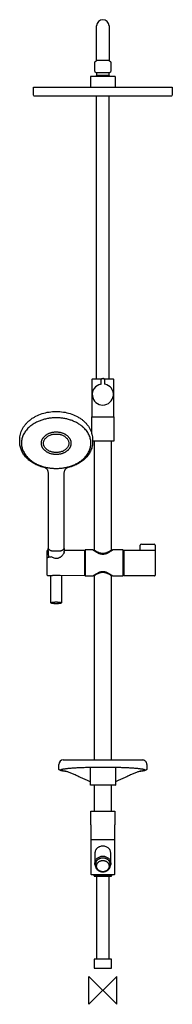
# Model space of a CAD drawing. Header units: millimetres. Extents: x -120 to 100, y -20 to 1402.
import ezdxf

# ---------------------------------------------------------------- set-up
doc = ezdxf.new("R2010")
doc.units = ezdxf.units.MM
doc.header["$MEASUREMENT"] = 0
doc.layers.add('ORIGIN', color=6, linetype='Continuous')
doc.layers.add('PLANNING', color=1, linetype='Continuous')

# ---------------------------------------------------------------- blocks, each defined once
blk = doc.blocks.new('93950000_f')
at = {"layer": 'ORIGIN'}
for p, q in [((20, 20), (-20, -20)), ((-20, -20), (-20, 20)), ((-20, 20), (20, -20)), ((20, -20), (20, 20))]:
    blk.add_line(p, q, dxfattribs=at)
at = {"layer": 'PLANNING'}
for p, q in [((-9, 1342.6), (-9, 1392.6)), ((9, 1392.6), (9, 1342.6)), ((-11.5, 1339.8), (-11.5, 1340.4)), ((-11.4, 1340.6), (-9, 1342.6)), ((-11.4, 1326.6), (-11.4, 1339.6)), ((9, 1342.6), (-9, 1342.6)), ((9, 1342.6), (11.4, 1340.6)), ((11.4, 1339.6), (11.4, 1326.6)), ((11.5, 1340.4), (11.5, 1339.8)), ((-11.4, 1326.6), (-9, 1324.9)), ((9, 1324.9), (-9, 1324.9)), ((-9, 1324.9), (-9, 1321.4)), ((9, 1324.9), (11.4, 1326.6)), ((9, 1321.4), (9, 1324.9)), ((-18, 1318.7), (-18, 1304.5)), ((17, 1319.7), (-17, 1319.7)), ((-9, 1321.4), (9, 1321.4)), ((18, 1304.5), (18, 1318.7)), ((-100, 1304.4), (100, 1304.4)), ((-99.8, 1292.4), (-100, 1304.4)), ((100, 1304.4), (99.8, 1292.4)), ((98.8, 1291.4), (-98.8, 1291.4)), ((-9, 882.4), (-9, 1291.4)), ((9, 882.4), (9, 1291.4)), ((-15.8, 881.9), (-16, 860.4)), ((-2.3, 882.4), (-15.3, 882.4)), ((-2.3, 876.2), (-2.3, 882)), ((-0.8, 883.5), (0.8, 883.5)), ((1.3, 883.4), (1.3, 883.4)), ((1.4, 883.4), (1.4, 883.4)), ((1.4, 883.3), (1.5, 883.3)), ((15.3, 882.4), (2.3, 882.4)), ((2.3, 882), (2.3, 876.2)), ((16, 860.4), (15.8, 881.9)), ((-2.3, 876.2), (-2.3, 876.2)), ((2.3, 876.2), (2.3, 876.2)), ((-16, 860.4), (-15.7, 828.6)), ((15.7, 828.6), (16, 860.4)), ((-15.7, 803.3), (-15.7, 828.1)), ((-15.7, 828.1), (15.7, 828.1)), ((15.7, 828.1), (15.7, 793.1)), ((-119.7, 791.6), (-119.7, 795.4)), ((-14.7, 795.4), (-14.7, 791.6)), ((15.7, 793.1), (-14.7, 793.1)), ((-12, 635.7), (-12, 793.1)), ((12, 793.1), (12, 635.7)), ((-78.7, 747.9), (-78.7, 638.8)), ((-55.7, 638.8), (-55.7, 747.9)), ((54, 636.8), (54, 642.7)), ((55.6, 644.3), (73.9, 644.3)), ((75.5, 642.7), (75.5, 599.8)), ((-80, 599.6), (-80, 635)), ((-79.5, 635.5), (-78.5, 635.5)), ((-77.9, 625.2), (-78.6, 638.1)), ((-70.7, 634.6), (-63.7, 634.6)), ((-55.8, 638.1), (-56.2, 631.3)), ((-55.9, 635.7), (-26.2, 635.8)), ((-26.2, 635.8), (-26.2, 598.8)), ((-26.2, 632.2), (-25.4, 632.2)), ((-14.2, 636), (-25.4, 636)), ((-25.4, 636), (-25.4, 598.5)), ((-13.7, 635.7), (-12.1, 635.7)), ((12.1, 635.7), (13.7, 635.7)), ((29.1, 636), (14.1, 636)), ((29.1, 598.5), (29.1, 636)), ((29.1, 634.2), (30.5, 634.2)), ((30.5, 598.8), (30.5, 635.8)), ((30.5, 635.8), (53, 635.8)), ((55.5, 635.5), (75.5, 635.5)), ((-74.7, 559.6), (-74.7, 599)), ((-72.4, 599), (-72.4, 599)), ((-26.2, 598.8), (-61.3, 598.9)), ((-61.1, 598.9), (-61, 598.9)), ((-61, 598.9), (-61.1, 598.9)), ((-59.7, 598.9), (-59.7, 559.6)), ((-25.4, 602.4), (-26.2, 602.4)), ((-25.4, 598.5), (-14.2, 598.5)), ((-12.1, 598.8), (-13.7, 598.8)), ((-12, 332.8), (-12, 598.9)), ((12, 598.9), (12, 332.8)), ((13.7, 598.8), (12.1, 598.8)), ((14.1, 598.5), (29.1, 598.5)), ((30.5, 600.4), (29.1, 600.4)), ((74.5, 598.8), (30.5, 598.8)), ((-57, 332.8), (57, 332.8)), ((-63.5, 320.4), (-63.5, 326.3)), ((-18, 296.6), (-18, 322.4)), ((18, 322.4), (18, 296.6)), ((63.5, 326.3), (63.5, 320.4)), ((17.7, 296.3), (-17.7, 296.3)), ((-12, 258.7), (-12, 296.3)), ((12, 296.3), (12, 258.7)), ((-17.5, 238.9), (-17.5, 258.7)), ((-17.5, 258.7), (17.5, 258.7)), ((17.5, 258.7), (17.5, 238.9)), ((-17.5, 238.9), (-17.5, 217.9)), ((17.5, 217.9), (17.5, 238.9)), ((-17.5, 217.9), (17.5, 217.9)), ((-17, 217.3), (-17.5, 216.8)), ((-17.5, 216.8), (-17.5, 167.8)), ((17, 217.3), (-17, 217.3)), ((-14.8, 217.9), (-14.8, 217.3)), ((14.8, 217.3), (14.8, 217.9)), ((17.5, 216.8), (17, 217.3)), ((17.5, 167.8), (17.5, 216.8)), ((-11.4, 197.7), (-11.4, 183.7)), ((11.4, 183.7), (11.4, 197.7)), ((-10.2, 179.8), (-10.2, 182)), ((10.2, 182), (10.2, 179.8)), ((-17.5, 167.8), (-17, 167.3)), ((-17, 167.3), (17, 167.3)), ((-13.7, 167.3), (-13.7, 167.2)), ((-13.7, 167.2), (-13.7, 167)), ((-13.7, 167), (13.7, 167)), ((-12.4, 167), (-12.4, 165)), ((-12.4, 165), (12.4, 165)), ((-9, 165), (-9, 45)), ((9, 45), (9, 165)), ((12.4, 165), (12.4, 167)), ((13.7, 167), (13.7, 167.3)), ((17, 167.3), (17.5, 167.8)), ((-12.4, 45), (-12.4, 32)), ((12.4, 45), (-12.4, 45)), ((12.4, 32), (12.4, 45)), ((-12.4, 32), (12.4, 32))]:
    blk.add_line(p, q, dxfattribs=at)
for centre, radius, start, end in [((0, 1392.6), 9, 0, 180), ((-11.3, 1340.4), 0.2, 130, 179.9997), ((-11.3, 1339.8), 0.2, 180, 240.0031), ((11.3, 1340.4), 0.2, 360, 50.0003), ((11.3, 1339.8), 0.2, 300.0216, 359.9763), ((-17, 1318.7), 1, 90, 180), ((0, 1312.9), 12.4, 136.536, 146.4926), ((0, 1312.9), 12.4, 33.5074, 43.464), ((17, 1318.7), 1, 360, 90), ((-17.7, 1304.5), 0.3, 180.0032, 199.4646), ((17.7, 1304.5), 0.3, 340.5284, 0), ((-98.8, 1292.4), 1, 181, 270), ((98.8, 1292.4), 1, 270, 359), ((-15.3, 881.9), 0.5, 90, 179.5), ((-0.8, 882), 1.5, 89.9999, 179.992), ((0.8, 882), 1.5, 0.0075, 90.0007), ((0.8, 881.9), 1.53, 60.1475, 79.2527), ((0.8, 882), 1.5, 72.9675, 76.7722), ((0.7, 881.9), 1.61, 5.5717, 40.7676), ((15.3, 881.9), 0.5, 0.5, 90), ((0, 860.4), 15.2, 101.8321, 270.5731), ((-3.3, 876.2), 1, 281.8321, 356.8299), ((0, 860.4), 15.2, 270.5731, 78.1447), ((3.3, 876.2), 0.997, 183.1286, 201.6629), ((3.3, 876.2), 1, 201.6629, 258.1447), ((-15.2, 828.6), 0.5, 180.5007, 267.595), ((15.2, 828.6), 0.5, 272.9752, 359.5), ((-86.4, 747.9), 7.67, 3.0515, 11.6421), ((-48.1, 747.9), 7.64, 168.3434, 176.963), ((55.6, 642.7), 1.6, 90, 180), ((73.9, 642.7), 1.6, 0, 90), ((-79.5, 635), 0.499, 91.6081, 180.0862), ((-2.6, 250.8), 381.9, 100.7748, 101.6249), ((-73.9, 625.4), 0.5, 55.5171, 100.7748), ((-13.7, 635.5), 0.3, 90.0003, 98.7103), ((13.7, 635.4), 0.316, 81.3323, 89.7671), ((53, 636.8), 1, 270.0056, 358.3001), ((-79.5, 624.3), 0.5, 101.6273, 180.0094), ((-79.5, 599.6), 0.5, 180, 268.3036), ((-69, 953.8), 354.9, 268.3036, 269.4516), ((-13.7, 599.2), 0.316, 261.3323, 269.7671), ((13.7, 599.1), 0.299, 270.0003, 278.7196), ((74.5, 599.8), 1, 270, 0.04), ((-57, 326.3), 6.5, 90, 180), ((57, 326.3), 6.5, 359.9998, 90.0002), ((-17.7, 296.6), 0.3, 180, 270.013), ((17.7, 296.6), 0.3, 270, 359.987), ((-1.8, 182.4), 8.42, 180, 182.3631), ((1.8, 182.4), 8.42, 357.6368, 359.9998)]:
    blk.add_arc(centre, radius, start, end, dxfattribs=at)
for points, knots in [([(-119.7, 795.4), (-119.7, 796.7), (-119.5, 799.4), (-118.8, 803.4), (-117.5, 807.3), (-115.8, 811), (-113.6, 814.6), (-110.9, 818.1), (-107.9, 821.2), (-104.4, 824.2), (-100.6, 826.8), (-95, 830), (-87.3, 833.2), (-77.5, 835.4), (-67.2, 836.2), (-56.9, 835.4), (-47.1, 833.2), (-39.4, 830), (-33.8, 826.9), (-30, 824.2), (-26.5, 821.3), (-23.5, 818.1), (-20.8, 814.7), (-18.6, 811), (-16.9, 807.3), (-15.6, 803.4), (-14.9, 799.4), (-14.7, 796.7), (-14.7, 795.4)], [67.843316, 67.843316, 67.843316, 67.843316, 71.844219, 75.874874, 79.960812, 84.08852, 88.29959, 92.607032, 97.021888, 101.553012, 106.206165, 110.953069, 120.802372, 130.968592, 141.279449, 151.620539, 161.769943, 171.588555, 176.341068, 181.002706, 185.545049, 189.945585, 194.269039, 198.471698, 202.595007, 206.678529, 210.709149, 214.727981, 214.727981, 214.727981, 214.727981]), ([(-85.1, 755.2), (-87.6, 755.8), (-92.4, 757.4), (-99.1, 760.6), (-105.1, 764.6), (-110.3, 769.2), (-114.4, 774.3), (-117.4, 779.8), (-119.3, 785.7), (-119.7, 789.7), (-119.7, 791.6)], [10.102245, 10.102245, 10.102245, 10.102245, 17.823629, 25.266094, 32.419443, 39.264119, 45.81122, 52.072734, 58.143825, 64.092325, 64.092325, 64.092325, 64.092325]), ([(-14.7, 791.6), (-14.7, 789.7), (-15.1, 785.7), (-17, 779.8), (-20, 774.3), (-24.1, 769.2), (-29.3, 764.6), (-35.3, 760.6), (-42, 757.4), (-46.8, 755.8), (-49.3, 755.2)], [218.478972, 218.478972, 218.478972, 218.478972, 224.427472, 230.498562, 236.760076, 243.307178, 250.151854, 257.305203, 264.747668, 272.469052, 272.469052, 272.469052, 272.469052]), ([(-81.4, 753.4), (-81.5, 753.5), (-81.8, 753.7), (-82.3, 754.1), (-83.4, 754.6), (-84.4, 755), (-85.1, 755.2)], [5.918996, 5.918996, 5.918996, 5.918996, 6.41448, 6.914286, 7.952361, 10.102245, 10.102245, 10.102245, 10.102245]), ([(-49.3, 755.2), (-49.4, 755.1), (-49.8, 755), (-50.5, 754.8), (-51.6, 754.3), (-52.5, 753.8), (-53, 753.4)], [272.469052, 272.469052, 272.469052, 272.469052, 273.014684, 273.553424, 274.621412, 276.652301, 276.652301, 276.652301, 276.652301]), ([(-78.9, 749.5), (-78.9, 749.7), (-79, 750.1), (-79.3, 750.8), (-79.7, 751.7), (-80.4, 752.6), (-81, 753.2), (-81.4, 753.4)], [1.149327, 1.149327, 1.149327, 1.149327, 1.753508, 2.346629, 3.519288, 4.700509, 5.918996, 5.918996, 5.918996, 5.918996]), ([(-53, 753.4), (-53.2, 753.3), (-53.5, 753), (-54.1, 752.5), (-54.7, 751.7), (-55.2, 750.6), (-55.5, 749.9), (-55.5, 749.5)], [276.652301, 276.652301, 276.652301, 276.652301, 277.272552, 277.873906, 279.048486, 280.215153, 281.42197, 281.42197, 281.42197, 281.42197]), ([(-78.7, 638.8), (-78.7, 638.5), (-78.6, 637.9), (-78.1, 637.1), (-77.4, 636.4), (-76.4, 635.8), (-75.1, 635.3), (-73.8, 634.9), (-72.3, 634.7), (-71.2, 634.6), (-70.7, 634.6)], [109.173494, 109.173494, 109.173494, 109.173494, 110.010078, 110.91457, 111.938995, 113.108611, 114.422855, 115.865633, 117.394458, 118.969864, 118.969864, 118.969864, 118.969864]), ([(-73.7, 625.9), (-73.7, 625.9), (-73.7, 625.9), (-73.7, 625.9), (-73.7, 625.9), (-73.7, 625.8), (-73.8, 625.8), (-73.9, 625.7), (-74, 625.7)], [23.6531596, 23.6531596, 23.6531596, 23.6531596, 23.6632043, 23.6770846, 23.7005939, 23.7358397, 23.7816335, 24.0130809, 24.0130809, 24.0130809, 24.0130809]), ([(-55.8, 632.7), (-55.8, 632.5), (-55.9, 632.2), (-56, 631.6), (-56.3, 631), (-56.7, 630.2), (-57.4, 629.1), (-58.5, 627.9), (-59.7, 626.7), (-61, 625.7), (-62.3, 624.9), (-63.7, 624.3), (-65, 623.8), (-66.2, 623.6), (-67.5, 623.6), (-69.2, 623.7), (-71.3, 624.4), (-72.9, 625.3), (-73.7, 625.9)], [1.133854, 1.133854, 1.133854, 1.133854, 1.632444, 2.199498, 2.8252, 3.513047, 5.037186, 6.695702, 8.370389, 10.028354, 11.623986, 13.144565, 14.448426, 15.716689, 16.957546, 18.209356, 20.820362, 23.65316, 23.65316, 23.65316, 23.65316]), ([(-63.7, 634.6), (-63.2, 634.6), (-62.1, 634.7), (-60.6, 634.9), (-59.3, 635.3), (-58, 635.8), (-57, 636.4), (-56.3, 637.1), (-55.8, 637.9), (-55.7, 638.5), (-55.7, 638.8)], [125.969864, 125.969864, 125.969864, 125.969864, 127.54508, 129.074014, 130.518912, 131.833587, 133.002517, 134.025375, 134.930101, 135.766234, 135.766234, 135.766234, 135.766234]), ([(-56, 633.8), (-56, 633.7), (-56, 633.7), (-55.9, 633.5), (-55.8, 633.2), (-55.8, 632.9), (-55.8, 632.7)], [0, 0, 0, 0, 0.12875, 0.259427, 0.543429, 1.133854, 1.133854, 1.133854, 1.133854]), ([(0, 629.6), (-0.3, 629.6), (-1.2, 629.6), (-2.6, 629.8), (-4.3, 630.3), (-6.1, 631), (-7.9, 631.9), (-9.9, 633), (-11.5, 634.2), (-12.8, 635.1), (-13.6, 635.6), (-14, 635.9), (-14.2, 636)], [284.873278, 284.873278, 284.873278, 284.873278, 285.771906, 287.496038, 289.196392, 291.111883, 293.186114, 295.339651, 297.806211, 299.251539, 300.063133, 300.691809, 300.691809, 300.691809, 300.691809]), ([(-12.1, 635.7), (-11.5, 635.4), (-10.4, 634.7), (-8.8, 633.7), (-7.2, 632.9), (-5.6, 632.3), (-4.2, 631.8), (-2.3, 631.4), (0, 631.1), (2.3, 631.4), (4.2, 631.8), (5.6, 632.3), (7.1, 632.9), (8.8, 633.7), (10.4, 634.7), (11.5, 635.4), (12.1, 635.7)], [1.645539, 1.645539, 1.645539, 1.645539, 3.669895, 5.614721, 7.353844, 9.055621, 10.525962, 11.944644, 14.736532, 17.53504, 18.956783, 20.432037, 22.14111, 23.885014, 25.827001, 27.852329, 27.852329, 27.852329, 27.852329]), ([(14.1, 636), (14, 635.9), (13.6, 635.6), (12.8, 635.1), (11.5, 634.2), (9.9, 633), (7.9, 631.9), (6.1, 631), (4.3, 630.3), (2.6, 629.8), (1.2, 629.6), (0.3, 629.6), (0, 629.6)], [269.054747, 269.054747, 269.054747, 269.054747, 269.683427, 270.495021, 271.940349, 274.406908, 276.560445, 278.634675, 280.550166, 282.250519, 283.97465, 284.873278, 284.873278, 284.873278, 284.873278]), ([(53, 635.8), (53.2, 635.7), (53.5, 635.6), (53.9, 635.6), (54.6, 635.5), (55.1, 635.5), (55.5, 635.5)], [177.1523884, 177.1523884, 177.1523884, 177.1523884, 177.3789066, 177.6096721, 177.6096721, 177.9592494, 177.9592494, 177.9592494, 177.9592494]), ([(-61.3, 598.9), (-61.7, 598.9), (-62.8, 599), (-64.2, 599), (-65.8, 599.1), (-67.3, 599.1), (-68.7, 599.1), (-70.2, 599), (-71.3, 599), (-72.2, 599), (-72.4, 599)], [101.810254, 101.810254, 101.810254, 101.810254, 102.973984, 105.162069, 106.081501, 107.688345, 109.586786, 110.462059, 112.213987, 112.934739, 112.934739, 112.934739, 112.934739]), ([(-14.2, 598.5), (-14, 598.7), (-13.6, 599), (-12.8, 599.5), (-11.5, 600.4), (-9.9, 601.6), (-7.9, 602.7), (-6.1, 603.6), (-4.3, 604.3), (-2.6, 604.8), (-1.2, 605), (-0.3, 605), (0, 605)], [360.691809, 360.691809, 360.691809, 360.691809, 361.320488, 362.132083, 363.57741, 366.04397, 368.197506, 370.271737, 372.187227, 373.887581, 375.611712, 376.510339, 376.510339, 376.510339, 376.510339]), ([(12.1, 598.8), (11.5, 599.2), (10.4, 599.9), (8.8, 600.9), (7.2, 601.7), (5.6, 602.3), (4.2, 602.8), (2.3, 603.2), (0, 603.5), (-2.3, 603.2), (-4.2, 602.8), (-5.6, 602.3), (-7.1, 601.7), (-8.8, 600.9), (-10.4, 599.9), (-11.5, 599.2), (-12.1, 598.8)], [1.645535, 1.645535, 1.645535, 1.645535, 3.669891, 5.614717, 7.35384, 9.055617, 10.525958, 11.944639, 14.736528, 17.535036, 18.956779, 20.432033, 22.141106, 23.88501, 25.826997, 27.852325, 27.852325, 27.852325, 27.852325]), ([(0, 605), (0.3, 605), (1.2, 605), (2.6, 604.8), (4.3, 604.3), (6.1, 603.6), (7.9, 602.7), (9.9, 601.6), (11.5, 600.4), (12.8, 599.5), (13.6, 599), (14, 598.7), (14.1, 598.5)], [376.510339, 376.510339, 376.510339, 376.510339, 377.408951, 379.133082, 380.833436, 382.748927, 384.823157, 386.976694, 389.443253, 390.888581, 391.700175, 392.328854, 392.328854, 392.328854, 392.328854]), ([(-54.1, 316.3), (-54.9, 316.4), (-56.5, 316.6), (-58.3, 316.9), (-59.5, 317.2), (-60.3, 317.4), (-60.9, 317.6), (-61.5, 317.8), (-62, 318.1), (-62.5, 318.4), (-63, 318.8), (-63.4, 319.6), (-63.5, 320.1), (-63.5, 320.4)], [39.09251, 39.09251, 39.09251, 39.09251, 41.651926, 43.754185, 44.63096, 45.413029, 46.089734, 46.687972, 47.202947, 47.669866, 48.511215, 49.319371, 50.112299, 50.112299, 50.112299, 50.112299]), ([(-52.8, 316.3), (-53.4, 316.4), (-54.5, 316.5), (-56.2, 316.8), (-57.5, 317), (-58.6, 317.3), (-59.4, 317.6), (-60, 317.8), (-60.4, 318.1), (-60.6, 318.4), (-60.3, 318.8), (-59.8, 319), (-59.1, 319.3), (-58.1, 319.5), (-56.9, 319.8), (-55.3, 320.1), (-53.5, 320.3), (-51.7, 320.6), (-49.7, 320.8), (-46.2, 321.1), (-41.5, 321.5), (-35.3, 321.8), (-28.7, 322.1), (-21.5, 322.3), (-11.9, 322.5), (-4.7, 322.6), (0, 322.6)], [8.726143, 8.726143, 8.726143, 8.726143, 10.578392, 12.251091, 13.710061, 14.739004, 15.580065, 16.220913, 16.662981, 16.965195, 17.312298, 17.863988, 18.678067, 19.534768, 20.868568, 22.490328, 24.393824, 26.114791, 28.005197, 30.588628, 36.398386, 42.221708, 49.140356, 56.302777, 63.852383, 77.939711, 77.939711, 77.939711, 77.939711]), ([(-18, 301.5), (-19.4, 301.9), (-22.2, 303), (-26.6, 304.9), (-30.3, 306.6), (-34.2, 308.4), (-37.6, 310.1), (-41.1, 311.7), (-43.6, 312.8), (-46, 313.8), (-48.3, 314.7), (-50.5, 315.5), (-52.4, 316), (-53.5, 316.2), (-54.1, 316.3)], [0, 0, 0, 0, 4.337525, 9.221504, 14.074213, 16.584703, 22.405378, 25.307591, 28.142359, 30.572618, 33.211019, 35.480127, 37.437784, 39.09251, 39.09251, 39.09251, 39.09251]), ([(0, 322.6), (4.7, 322.6), (11.9, 322.5), (21.5, 322.3), (28.7, 322.1), (35.3, 321.8), (41.5, 321.5), (46.2, 321.1), (49.7, 320.8), (51.7, 320.6), (53.5, 320.3), (55.3, 320.1), (56.9, 319.8), (58.1, 319.5), (59.1, 319.3), (59.8, 319), (60.3, 318.8), (60.6, 318.4), (60.4, 318.1), (60, 317.8), (59.4, 317.6), (58.6, 317.3), (57.5, 317), (56.2, 316.8), (54.5, 316.5), (53.4, 316.4), (52.8, 316.3)], [77.939711, 77.939711, 77.939711, 77.939711, 92.027038, 99.576644, 106.739065, 113.657713, 119.481036, 125.290794, 127.874224, 129.76463, 131.485597, 133.389093, 135.010853, 136.344653, 137.201354, 138.015433, 138.567123, 138.914226, 139.21644, 139.658508, 140.299356, 141.140417, 142.16936, 143.628331, 145.301029, 147.153278, 147.153278, 147.153278, 147.153278]), ([(54.1, 316.3), (53.5, 316.2), (52.4, 316), (50.5, 315.5), (48.3, 314.7), (46, 313.8), (43.6, 312.8), (41.1, 311.7), (37.6, 310.1), (34.2, 308.4), (30.3, 306.6), (26.6, 304.9), (22.2, 303), (19.4, 301.9), (18, 301.5)], [207.423324, 207.423324, 207.423324, 207.423324, 209.07805, 211.035707, 213.304815, 215.943215, 218.373475, 221.208243, 224.110456, 229.931131, 232.44162, 237.29433, 242.178309, 246.515834, 246.515834, 246.515834, 246.515834]), ([(63.5, 320.4), (63.5, 320.1), (63.4, 319.6), (63, 318.8), (62.5, 318.4), (62, 318.1), (61.5, 317.8), (60.9, 317.6), (60.3, 317.4), (59.5, 317.2), (58.3, 316.9), (56.5, 316.6), (54.9, 316.4), (54.1, 316.3)], [196.403535, 196.403535, 196.403535, 196.403535, 197.196463, 198.004619, 198.845967, 199.312886, 199.827862, 200.4261, 201.102804, 201.884874, 202.761649, 204.863908, 207.423324, 207.423324, 207.423324, 207.423324]), ([(0, 208.3), (-0.8, 208.3), (-2.4, 208.2), (-4.3, 207.7), (-5.7, 207.1), (-7, 206.4), (-8.1, 205.6), (-9.1, 204.6), (-9.6, 203.9), (-9.9, 203.3), (-10.3, 202.7), (-10.8, 201.6), (-11.3, 199.9), (-11.4, 198.4), (-11.4, 197.7)], [17.506754, 17.506754, 17.506754, 17.506754, 19.927575, 22.317596, 23.375888, 24.464632, 26.569113, 27.60299, 28.615072, 29.123983, 29.65067, 30.700932, 32.790658, 35.013739, 35.013739, 35.013739, 35.013739]), ([(11.4, 197.7), (11.4, 197.9), (11.4, 198.3), (11.3, 199.1), (11.2, 200.3), (10.8, 201.7), (10.2, 202.9), (9.7, 203.8), (9.1, 204.6), (8.1, 205.5), (6.7, 206.6), (4.7, 207.6), (2.4, 208.2), (0.8, 208.3), (0, 208.3)], [0, 0, 0, 0, 0.599183, 1.220308, 2.314749, 4.37601, 5.371296, 6.392068, 7.415665, 8.436499, 10.48822, 12.695893, 15.078688, 17.506754, 17.506754, 17.506754, 17.506754]), ([(-10, 178.7), (-10.9, 180.2), (-11.4, 181.9), (-11.4, 186.3), (-10.2, 189), (-5.9, 192.8), (-3, 193.9), (0, 193.9)], [2.3437017, 2.3437017, 2.3437017, 2.3437017, 2.5, 2.5, 2.75, 2.75, 3, 3, 3, 3]), ([(0, 193.9), (3, 193.9), (5.9, 192.8), (10.2, 189), (11.4, 186.3), (11.4, 181.9), (10.9, 180.2), (10, 178.7)], [3, 3, 3, 3, 3.25, 3.25, 3.5, 3.5, 3.6563012, 3.6563012, 3.6563012, 3.6563012])]:
    blk.add_open_spline(points, degree=3, knots=knots, dxfattribs=at)
for points, weights, degree in [([(-66.6, 826.8), (-116.6, 827.3), (-117.2, 790.7)], [1, 0.707106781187, 1], 2), ([(-17.2, 789.8), (-16.6, 826.4), (-66.6, 826.8)], [1, 0.707106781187, 1], 2), ([(-67.2, 806), (-79.9, 806), (-88.9, 799.4), (-88.9, 790.1)], [1, 0.804737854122, 0.804737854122, 1], 3), ([(-67.2, 776.7), (-103.7, 776.7), (-103.7, 803.4), (-67.2, 803.4)], [1, 0.333333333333, 0.333333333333, 1], 3), ([(-45.5, 790.1), (-45.5, 799.4), (-54.5, 806), (-67.2, 806)], [1, 0.804737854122, 0.804737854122, 1], 3), ([(-67.2, 803.4), (-30.7, 803.4), (-30.7, 776.7), (-67.2, 776.7)], [1, 0.333333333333, 0.333333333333, 1], 3), ([(-117.2, 790.7), (-117.8, 754.2), (-67.8, 753.7)], [1, 0.707106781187, 1], 2), ([(-88.9, 790.1), (-88.9, 780.8), (-79.9, 774.2), (-67.2, 774.2)], [1, 0.804737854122, 0.804737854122, 1], 3), ([(-67.8, 753.7), (-17.8, 753.3), (-17.2, 789.8)], [1, 0.707106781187, 1], 2), ([(-67.2, 774.2), (-54.5, 774.2), (-45.5, 780.8), (-45.5, 790.1)], [1, 0.804737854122, 0.804737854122, 1], 3), ([(-67.2, 558.3), (-82.2, 558.3), (-82.2, 560.9), (-67.2, 560.9)], [1, 0.333333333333, 0.333333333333, 1], 3), ([(-67.2, 560.9), (-52.2, 560.9), (-52.2, 558.3), (-67.2, 558.3)], [1, 0.333333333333, 0.333333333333, 1], 3), ([(-10.2, 182.4), (-10.2, 191.6), (0, 191.6)], [1, 0.707106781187, 1], 2), ([(-9, 179.6), (-9, 187.7), (0, 187.7)], [1, 0.707106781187, 1], 2), ([(0, 191.6), (10.2, 191.6), (10.2, 182.4)], [1, 0.707106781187, 1], 2), ([(0, 187.7), (9, 187.7), (9, 179.6)], [1, 0.707106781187, 1], 2), ([(0, 170.9), (-10.2, 170.9), (-10.2, 180.1)], [1, 0.707106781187, 1], 2), ([(0, 171.4), (-9, 171.4), (-9, 179.6)], [1, 0.707106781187, 1], 2), ([(10.2, 180.1), (10.2, 170.9), (0, 170.9)], [1, 0.707106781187, 1], 2), ([(9, 179.6), (9, 171.4), (0, 171.4)], [1, 0.707106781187, 1], 2)]:
    blk.add_rational_spline(points, weights, degree=degree, dxfattribs=at)

msp = doc.modelspace()

# ---------------------------------------------------------------- block references
msp.add_blockref('93950000_f', (0, 0))

doc.saveas('drawing.dxf')
